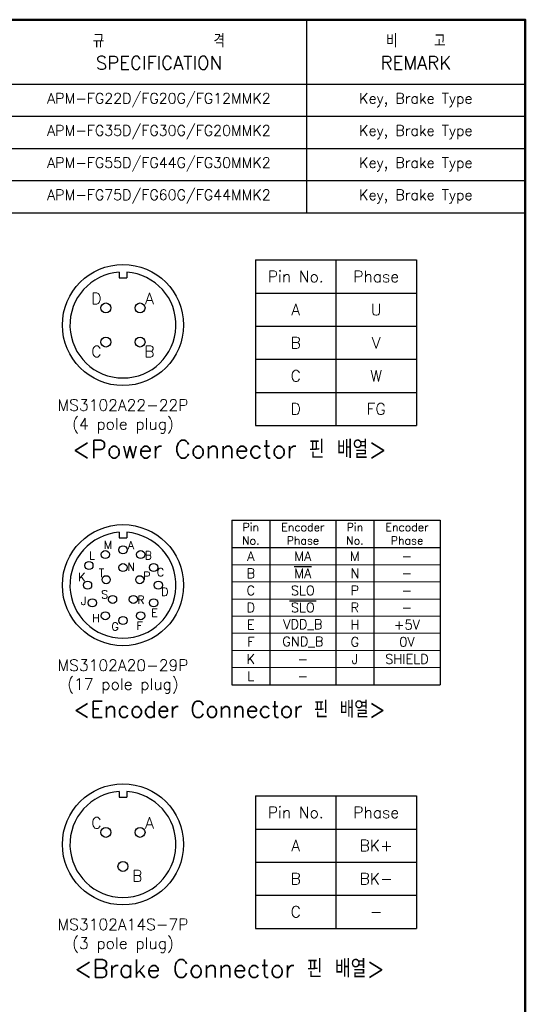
# Model space of a CAD drawing. Header units: inches. Extents: x 0 to 1188, y 0 to 840.
# Tile 4 of 4: x 921 to 1188, y 320 to 840. Entities that reach past the tile are written whole.
import ezdxf
from ezdxf.enums import TextEntityAlignment as Align

# ---------------------------------------------------------------- set-up
doc = ezdxf.new("R2010")
doc.units = ezdxf.units.IN
doc.header["$LTSCALE"] = 0.25
doc.layers.get('0').update_dxf_attribs({"lineweight": 35})
doc.styles.add('GSG1', font='romans.shx', dxfattribs={"bigfont": 'GSG1.shx'})

msp = doc.modelspace()

# ---------------------------------------------------------------- linework, layer by layer
at = {"color": 0, "lineweight": -3}
for p, q in [((1072.39999738, 839.9999995), (1072.39999738, 737.9999995)), ((492.79999738, 805.9999995), (1187.99999738, 805.9999995)), ((492.79999738, 788.9999995), (1187.99999738, 788.9999995)), ((492.79999738, 771.9999995), (1187.99999738, 771.9999995)), ((492.79999738, 754.9999995), (1187.99999738, 754.9999995)), ((492.79999738, 737.9999995), (1187.99999738, 737.9999995))]:
    msp.add_line(p, q, dxfattribs=at)
at = {"color": 7, "linetype": 'Continuous', "lineweight": -3}
for p, q in [((1045.49999738, 712.9999995), (1045.49999738, 625.4999995)), ((1045.49999738, 712.9999995), (1130.49999738, 712.9999995)), ((1087.99999738, 712.9999995), (1087.99999738, 625.4999995)), ((1130.49999738, 712.9999995), (1130.49999738, 625.4999995)), ((1045.49999738, 695.4999995), (1130.49999738, 695.4999995)), ((1045.49999738, 677.9999995), (1130.49999738, 677.9999995)), ((1045.49999738, 660.4999995), (1130.49999738, 660.4999995)), ((1045.49999738, 642.9999995), (1130.49999738, 642.9999995)), ((1045.49999738, 625.4999995), (1130.49999738, 625.4999995)), ((1032.99999738, 575.4999995), (1032.99999738, 488.4999995)), ((1032.99999738, 575.4999995), (1142.99999738, 575.4999995)), ((1052.99999738, 575.4999995), (1052.99999738, 488.4999995)), ((1087.99999738, 575.4999995), (1087.99999738, 488.4999995)), ((1107.99999738, 575.4999995), (1107.99999738, 488.4999995)), ((1142.99999738, 575.4999995), (1142.99999738, 488.4999995)), ((1032.99999738, 560.9999995), (1142.99999738, 560.9999995)), ((1032.99999738, 488.4999995), (1142.99999738, 488.4999995)), ((1045.49999738, 429.7499995), (1045.49999738, 359.7499995)), ((1045.49999738, 429.7499995), (1130.49999738, 429.7499995)), ((1087.99999738, 429.7499995), (1087.99999738, 359.7499995)), ((1130.49999738, 429.7499995), (1130.49999738, 359.7499995)), ((1045.49999738, 412.2499995), (1130.49999738, 412.2499995)), ((1045.49999738, 394.7499995), (1130.49999738, 394.7499995)), ((1045.49999738, 377.2499995), (1130.49999738, 377.2499995)), ((1045.49999738, 359.7499995), (1130.49999738, 359.7499995))]:
    msp.add_line(p, q, dxfattribs=at)
at = {"lineweight": -3, "ltscale": 0.5}
for p, q in [((1045.49999738, 712.9999995), (1045.49999738, 625.4999995)), ((1032.99999738, 575.4999995), (1032.99999738, 488.4999995)), ((1045.49999738, 429.7499995), (1045.49999738, 359.7499995))]:
    msp.add_line(p, q, dxfattribs=at)
at = {"lineweight": -3}
for p, q in [((973.49999738, 706.55347958), (973.49999738, 703.6249995)), ((973.49999738, 703.6249995), (977.49999738, 703.6249995)), ((977.49999738, 706.55347958), (977.49999738, 703.6249995)), ((973.49999738, 569.05347958), (973.49999738, 566.1249995)), ((977.49999738, 569.05347958), (977.49999738, 566.1249995)), ((973.49999738, 566.1249995), (977.49999738, 566.1249995)), ((973.49999738, 432.05347958), (973.49999738, 429.1249995)), ((977.49999738, 432.05347958), (977.49999738, 429.1249995)), ((973.49999738, 429.1249995), (977.49999738, 429.1249995))]:
    msp.add_line(p, q, dxfattribs=at)
at = {"lineweight": 15, "ltscale": 0.5}
for p, q in [((1142.99999738, 551.9374995), (1032.99999738, 551.9374995)), ((1142.99999738, 542.8749995), (1032.99999738, 542.8749995)), ((1142.99999738, 533.8124995), (1032.99999738, 533.8124995)), ((1142.99999738, 524.7499995), (1032.99999738, 524.7499995)), ((1142.99999738, 515.6874995), (1032.99999738, 515.6874995)), ((1142.99999738, 506.6249995), (1032.99999738, 506.6249995)), ((1142.99999738, 497.5624995), (1032.99999738, 497.5624995))]:
    msp.add_line(p, q, dxfattribs=at)
at = {"color": 2, "lineweight": -3}
for p, q in [((1065.85714023, 550.97767807), (1075.14285452, 550.97767807)), ((1063.53571166, 532.85267807), (1077.46428309, 532.85267807))]:
    msp.add_line(p, q, dxfattribs=at)
at = {"color": 1, "lineweight": 50}
msp.add_lwpolyline([(-0.00000262, -0.0000005), (1187.99999738, -0.0000005), (1187.99999738, 839.9999995), (-0.00000262, 839.9999995)], close=True, dxfattribs=at)
at = {"lineweight": -3}
for centre, radius in [((975.49999738, 678.6249995), 32), ((966.49999738, 687.6249995), 2.64285714), ((984.49999738, 687.6249995), 2.64285714), ((966.49999738, 669.6249995), 2.64285714), ((984.49999738, 669.6249995), 2.64285714), ((975.49999738, 541.1249995), 32), ((966.15598016, 557.30931207), 2.14285714), ((975.49999738, 559.81303394), 2.14285714), ((984.8440146, 557.30931207), 2.14285714), ((957.51742785, 551.50724085), 2.14285714), ((975.49999738, 550.4419252), 2.14285714), ((991.68430995, 550.46901672), 2.14285714), ((956.81196294, 541.1249995), 2.14285714), ((966.63907447, 544.00408787), 2.14285714), ((984.36092028, 544.00408787), 2.14285714), ((994.18803182, 541.1249995), 2.14285714), ((959.31568481, 531.78098228), 2.14285714), ((970.02364585, 533.58744826), 2.14285714), ((980.9763489, 533.58744826), 2.14285714), ((991.68430995, 531.78098228), 2.14285714), ((966.15598016, 524.94068692), 2.14285714), ((984.8440146, 524.94068692), 2.14285714), ((975.49999738, 522.43696506), 2.14285714), ((975.49999738, 404.1249995), 32), ((966.49999738, 410.48214235), 2.64285714), ((984.49999738, 410.48214235), 2.64285714), ((975.49999738, 392.48214235), 2.64285714)]:
    msp.add_circle(centre, radius, dxfattribs=at)
for centre in [(975.49999738, 678.6249995), (975.49999738, 541.1249995), (975.49999738, 404.1249995)]:
    msp.add_arc(centre, 28, 94.0960437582, 85.9039562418, dxfattribs=at)

# ---------------------------------------------------------------- texts
at = {"lineweight": -3, "style": 'GSG1'}
for s, p in [('D', (961.49999738, 692.6249995)), ('A', (989.49999738, 692.6249995)), ('C', (961.49999738, 664.6249995)), ('B', (989.49999738, 664.6249995)), ('C', (961.49999738, 415.48214235)), ('A', (989.49999738, 415.48214235)), ('B', (983.07362329, 387.48214235))]:
    msp.add_text(s, height=6, dxfattribs=at).set_placement(p, align=Align.MIDDLE_CENTER)
for s, p in [('M', (965.40828289, 560.24808152)), ('A', (978.0764773, 560.13998445)), ('L', (957.56782879, 554.70098282)), ('B', (986.97804763, 554.7779795)), ('N', (977.83117576, 548.73331166)), ('K', (951.79203794, 543.30116695)), ('T', (962.71599958, 545.43738489)), ('P', (986.20092346, 543.86453471)), ('C', (993.37713774, 545.79979507)), ('S', (963.96842071, 534.10352944)), ('D', (995.66229965, 535.49632603)), ('J', (953.28324163, 530.72236035)), ('R', (983.11999672, 531.1993125)), ('H', (959.24974132, 521.58275967)), ('E', (990.38843569, 524.38318823)), ('G', (969.39345259, 517.11306956)), ('F', (982.64984074, 517.52279673))]:
    msp.add_text(s, height=4.28571429, dxfattribs=at).set_placement(p)
at = {"color": 2, "lineweight": -3, "attachment_point": 5, "style": 'GSG1'}
for s, insert, char_height, width in [('규            격\\PSPECIFICATION', (994.49999738, 822.9999995), 7, 150), ('비    고\\PREMARK', (1130.19999738, 822.9999995), 7, 110), ('APM-FG22D/FG20G/FG12MMK2', (994.49999738, 797.4999995), 5.5, 150), ('Key, Brake Type', (1130.19999738, 797.4999995), 5.5, 110), ('APM-FG35D/FG30G/FG20MMK2', (994.49999738, 780.4999995), 5.5, 150), ('Key, Brake Type', (1130.19999738, 780.4999995), 5.5, 110), ('APM-FG55D/FG44G/FG30MMK2', (994.49999738, 763.4999995), 5.5, 150), ('Key, Brake Type', (1130.19999738, 763.4999995), 5.5, 110), ('APM-FG75D/FG60G/FG44MMK2', (994.49999738, 746.4999995), 5.5, 150), ('Key, Brake Type', (1130.19999738, 746.4999995), 5.5, 110), ('Pin No.', (1066.74999738, 704.2499995), 6, 105.2217702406), ('Phase', (1109.24999738, 704.2499995), 6, 105.2217702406), ('A', (1066.74999738, 686.7499995), 6, 105.2217702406), ('U', (1109.24999738, 686.7499995), 6, 105.2217702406), ('B', (1066.74999738, 669.2499995), 6, 105.2217702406), ('V', (1109.24999738, 669.2499995), 6, 105.2217702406), ('C', (1066.74999738, 651.7499995), 6, 105.2217702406), ('W', (1109.24999738, 651.7499995), 6, 105.2217702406), ('MS3102A22-22P', (975.49999738, 636.30357092), 6, 229.6336868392), ('D', (1066.74999738, 634.2499995), 6, 105.2217702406), ('FG', (1109.24999738, 634.2499995), 6, 105.2217702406), ('(4 pole plug)', (975.49999738, 625.36607092), 6, 229.6336868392), ('<Power Connector 핀 배열>', (1031.74999738, 612.9999995), 9.5, 229.6336868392), ('Pin\\PNo.', (1042.99999738, 568.2499995), 4.25, 84.7619815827), ('Encoder\\PPhase', (1070.49999738, 568.2499995), 4.25, 84.7619815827), ('Pin\\PNo.', (1097.99999738, 568.2499995), 4.25, 84.7619815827), ('Encoder\\PPhase', (1125.49999738, 568.2499995), 4.25, 84.7619815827), ('A', (1042.99999738, 556.4687495), 5, 11.9320665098), ('MA', (1070.49999738, 556.4687495), 5, 11.9320665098), ('M', (1097.99999738, 556.4687495), 5, 11.9320665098), ('-', (1125.49999738, 556.4687495), 5, 11.9320665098), ('B', (1042.99999738, 547.4062495), 5, 11.9320665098), ('MA', (1070.49999738, 547.4062495), 5, 11.9320665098), ('N', (1097.99999738, 547.4062495), 5, 11.9320665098), ('-', (1125.49999738, 547.4062495), 5, 11.9320665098), ('C', (1042.99999738, 538.3437495), 5, 11.9320665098), ('SLO', (1070.49999738, 538.3437495), 5, 11.9320665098), ('P', (1097.99999738, 538.3437495), 5, 11.9320665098), ('-', (1125.49999738, 538.3437495), 5, 11.9320665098), ('D', (1042.99999738, 529.2812495), 5, 11.9320665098), ('SLO', (1070.49999738, 529.2812495), 5, 11.9320665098), ('R', (1097.99999738, 529.2812495), 5, 11.9320665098), ('-', (1125.49999738, 529.2812495), 5, 11.9320665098), ('E', (1042.99999738, 520.2187495), 5, 11.9320665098), ('VDD_B', (1070.49999738, 520.2187495), 5, 11.9320665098), ('H', (1097.99999738, 520.2187495), 5, 11.9320665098), ('+5V', (1125.49999738, 520.2187495), 5, 11.9320665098), ('F', (1042.99999738, 511.1562495), 5, 11.9320665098), ('GND_B', (1070.49999738, 511.1562495), 5, 11.9320665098), ('G', (1097.99999738, 511.1562495), 5, 11.9320665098), ('0V', (1125.49999738, 511.1562495), 5, 11.9320665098), ('K', (1042.99999738, 502.0937495), 5, 11.9320665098), ('J', (1097.99999738, 502.0937495), 5, 11.9320665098), ('SHIELD', (1125.49999738, 502.0937495), 5, 11.9320665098), ('MS3102A20-29P', (975.49999738, 498.80357092), 6, 229.6336868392), ('-', (1070.49999738, 502.0937495), 5, 11.9320665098), ('L', (1042.99999738, 493.0312495), 5, 11.9320665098), ('(17 pole plug)', (975.49999738, 487.86607092), 6, 229.6336868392), ('-', (1070.49999738, 493.0312495), 5, 11.9320665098), ('<Encoder Connector 핀 배열>', (1031.74999738, 475.4999995), 8.75, 229.6336868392), ('Pin No.', (1066.74999738, 420.9999995), 6, 105.2217702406), ('Phase', (1109.24999738, 420.9999995), 6, 105.2217702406), ('A', (1066.74999738, 403.4999995), 6, 105.2217702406), ('BK+', (1109.24999738, 403.4999995), 6, 105.2217702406), ('B', (1066.74999738, 385.9999995), 6, 105.2217702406), ('BK-', (1109.24999738, 385.9999995), 6, 105.2217702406), ('C', (1066.74999738, 368.4999995), 6, 105.2217702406), ('MS3102A14S-7P', (975.49999738, 361.80357092), 6, 229.6336868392), ('-', (1109.24999738, 368.4999995), 6, 105.2217702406), ('(3 pole plug)', (975.49999738, 350.86607092), 6, 229.6336868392), ('<Brake Connector 핀 배열>', (1031.74999738, 338.4999995), 9.5, 229.6336868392)]:
    msp.add_mtext(s, dxfattribs=dict(at, insert=insert, char_height=char_height, width=width))

doc.saveas('drawing.dxf')
